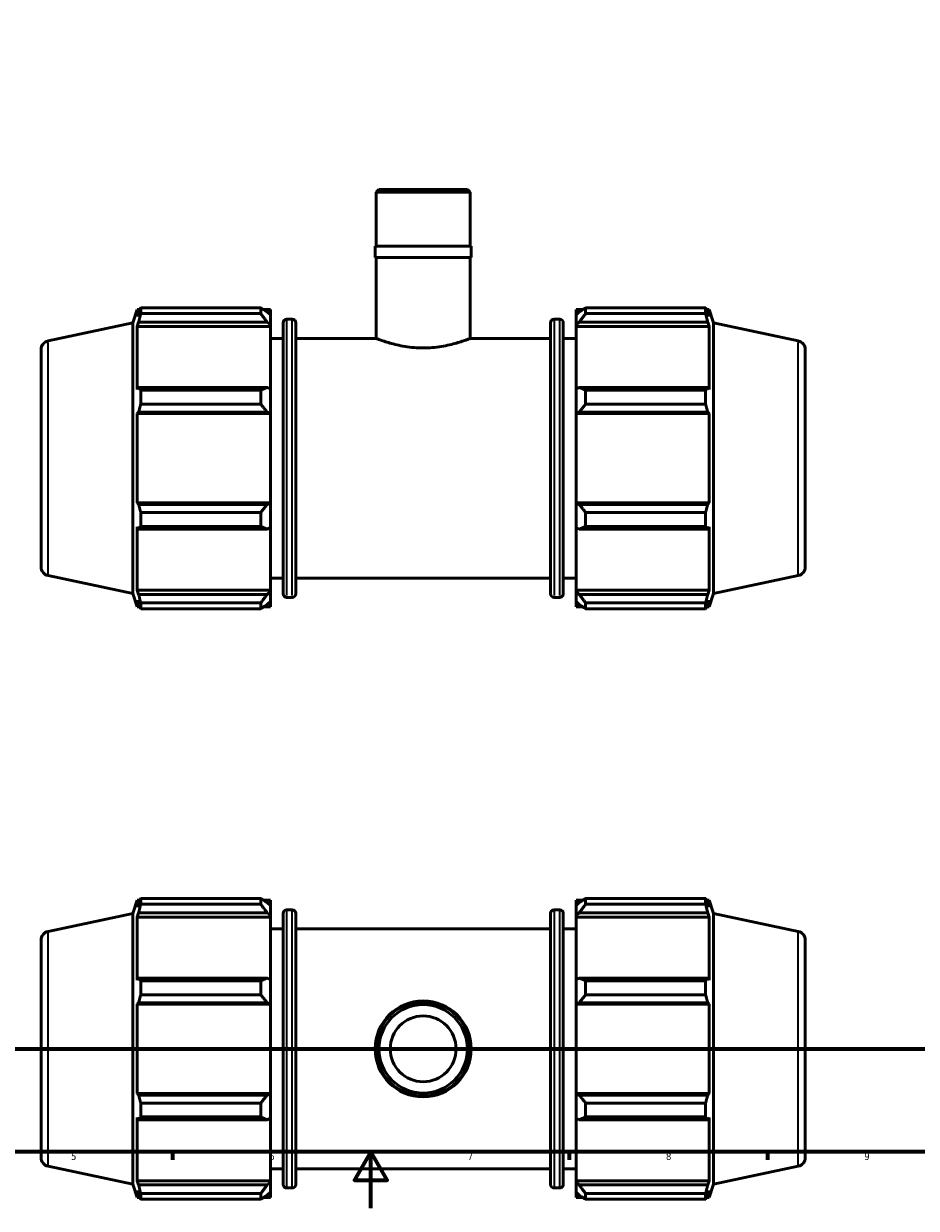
# Model space of a CAD drawing. Header units: millimetres. Extents: x 0 to 931, y 0 to 829.
# Tile 2 of 6: x 298 to 613, y 0 to 419. Entities that reach past the tile are written whole.
import ezdxf

# ---------------------------------------------------------------- set-up
doc = ezdxf.new("R2010")
doc.units = ezdxf.units.MM
doc.linetypes.add('CHAIN', pattern=[0.7087, 0.4724, -0.0591, 0.1181, -0.0591])
for name, color, linetype, lineweight in [('Border (ISO)', 7, 'Continuous', 70), ('Section Line (ISO)', 7, 'CHAIN', 70), ('Visible (ISO)', 7, 'Continuous', 50), ('Visible Narrow (ISO)', 7, 'Continuous', 35)]:
    doc.layers.add(name, color=color, linetype=linetype, lineweight=lineweight)
doc.styles.add('Label Text (ISO)', font='tahoma.ttf')
doc.styles.add('Note Text (ISO)', font='tahoma.ttf')

# ---------------------------------------------------------------- blocks, each defined once
blk = doc.blocks.new('Borders Default Border')
at = {"layer": 'Border (ISO)'}
for p, q in [((350.42, 20), (350.42, 17.1)), ((490.58, 20), (490.58, 17.1)), ((560.67, 20), (560.67, 17.1))]:
    blk.add_line(p, q, dxfattribs=at)
at = {"layer": 'Border (ISO)', "flags": 128}
for points in [[(20, 20), (20, 574), (821, 574), (821, 20), (20, 20)], [(420.5, 0), (420.5, 20), (414.73, 10), (426.27, 10), (420.5, 20)]]:
    blk.add_lwpolyline(points, dxfattribs=at)
at = {"layer": 'Border (ISO)', "color": 232, "true_color": 0xca0064, "char_height": 2.5, "attachment_point": 7, "style": 'Note Text (ISO)'}
for s, insert in [('5', (314.64, 17.05)), ('6', (384.66, 17.05)), ('7', (454.77, 17.1)), ('8', (524.81, 17.04)), ('9', (594.88, 17.05))]:
    blk.add_mtext(s, dxfattribs=dict(at, insert=insert))
blk = doc.blocks.new('2dTransSection0')
at = {"layer": 'Section Line (ISO)', "linetype": 'CHAIN'}
blk.add_line((222.42, 56.35), (665.66, 56.35), dxfattribs=at)
at = {"layer": 'Section Line (ISO)', "linetype": 'Continuous', "lineweight": 140}
for p, q in [((222.42, 56.35), (233.44, 56.35)), ((654.64, 56.35), (665.66, 56.35))]:
    blk.add_line(p, q, dxfattribs=at)
at = {"layer": 'Section Line (ISO)', "linetype": 'Continuous'}
for p, q in [((227.93, 56.35), (227.43, 53.85)), ((227.93, 53.85), (227.93, 56.35)), ((228.43, 53.85), (227.93, 56.35)), ((660.15, 56.35), (659.65, 53.85)), ((660.15, 53.85), (660.15, 56.35)), ((660.65, 53.85), (660.15, 56.35)), ((227.43, 53.85), (228.43, 53.85)), ((227.93, 48.91), (227.93, 53.85)), ((659.65, 53.85), (660.65, 53.85)), ((660.15, 48.91), (660.15, 53.85))]:
    blk.add_line(p, q, dxfattribs=at)
at = {"layer": 'Section Line (ISO)', "linetype": 'Continuous', "flags": 128}
for points in [[(228.43, 53.85), (227.93, 56.35), (227.43, 53.85), (228.43, 53.85)], [(660.65, 53.85), (660.15, 56.35), (659.65, 53.85), (660.65, 53.85)]]:
    blk.add_lwpolyline(points, dxfattribs=at)
at = {"layer": 'Section Line (ISO)'}
for points in [[(228.43, 53.85), (227.93, 56.35), (227.43, 53.85), (228.43, 53.85)], [(660.65, 53.85), (660.15, 56.35), (659.65, 53.85), (660.65, 53.85)]]:
    blk.add_solid(points, dxfattribs=at)
at = {"layer": 'Section Line (ISO)', "char_height": 3.5, "attachment_point": 7, "style": 'Label Text (ISO)'}
for insert in [(226.86, 44.35), (659.08, 44.35)]:
    blk.add_mtext('B', dxfattribs=dict(at, insert=insert))

msp = doc.modelspace()

# ---------------------------------------------------------------- linework, layer by layer
at = {"layer": 'Visible (ISO)'}
for p, q in [((423.404, 360.098), (422.407, 359.101)), ((423.404, 360.098), (454.658, 360.098)), ((454.658, 360.098), (455.656, 359.101)), ((422.407, 340.098), (422.407, 359.101)), ((455.656, 359.101), (422.407, 359.101)), ((455.656, 340.098), (455.656, 359.101)), ((455.988, 340.098), (422.074, 340.098)), ((422.074, 336.098), (422.074, 340.098)), ((455.988, 336.098), (455.988, 340.098)), ((455.988, 336.098), (422.074, 336.098)), ((422.407, 307.473), (422.407, 336.098)), ((455.656, 307.473), (455.656, 336.098)), ((339.246, 318.261), (381.641, 318.261)), ((339.246, 316.218), (339.246, 318.261)), ((381.641, 316.218), (381.641, 318.261)), ((496.421, 318.261), (496.421, 316.218)), ((496.421, 318.261), (538.816, 318.261)), ((538.816, 316.218), (538.816, 318.261)), ((336.431, 312.935), (337.961, 317.643)), ((337.961, 317.643), (337.961, 315.211)), ((337.961, 317.643), (338.926, 317.643)), ((338.512, 316.828), (337.961, 315.211)), ((381.641, 316.218), (339.246, 316.218)), ((382.626, 317.643), (385.031, 317.643)), ((385.031, 315.75), (383.901, 316.828)), ((385.031, 315.75), (385.031, 317.643)), ((385.031, 315.75), (385.031, 312.207)), ((390.791, 314.253), (392.771, 314.253)), ((485.291, 314.253), (487.271, 314.253)), ((493.031, 317.643), (493.031, 315.75)), ((493.031, 317.643), (495.437, 317.643)), ((494.161, 316.828), (493.031, 315.75)), ((493.031, 312.207), (493.031, 315.75)), ((538.816, 316.218), (496.421, 316.218)), ((539.136, 317.643), (540.101, 317.643)), ((540.101, 315.211), (539.551, 316.828)), ((540.101, 315.211), (540.101, 317.643)), ((541.631, 312.935), (540.101, 317.643)), ((306.526, 306.579), (336.431, 312.935)), ((336.431, 217.261), (336.431, 312.935)), ((337.961, 311.706), (338.512, 313.21)), ((337.961, 311.706), (337.961, 289.361)), ((385.031, 311.706), (337.961, 311.706)), ((338.512, 313.21), (383.901, 313.21)), ((383.901, 313.21), (385.031, 312.207)), ((385.031, 312.207), (385.031, 311.706)), ((385.031, 289.622), (385.031, 311.706)), ((389.531, 217.203), (389.531, 312.993)), ((394.031, 312.993), (394.031, 217.203)), ((484.031, 217.203), (484.031, 312.993)), ((488.531, 312.993), (488.531, 217.203)), ((493.031, 312.207), (494.161, 313.21)), ((493.031, 311.706), (493.031, 312.207)), ((493.031, 311.706), (493.031, 289.622)), ((493.031, 311.706), (540.101, 311.706)), ((494.161, 313.21), (539.551, 313.21)), ((539.551, 313.21), (540.101, 311.706)), ((540.101, 289.361), (540.101, 311.706)), ((541.631, 217.261), (541.631, 312.935)), ((571.536, 306.579), (541.631, 312.935)), ((385.031, 307.473), (389.531, 307.473)), ((394.031, 307.473), (422.407, 307.473)), ((455.656, 307.473), (484.031, 307.473)), ((488.531, 307.473), (493.031, 307.473)), ((304.031, 303.497), (304.031, 226.699)), ((574.031, 303.497), (574.031, 226.699)), ((338.512, 290.143), (337.961, 289.361)), ((383.901, 290.143), (338.512, 290.143)), ((339.246, 284.229), (339.246, 289.162)), ((339.246, 289.162), (381.641, 289.162)), ((381.641, 284.229), (381.641, 289.162)), ((385.031, 289.622), (383.901, 290.143)), ((385.031, 289.622), (385.031, 281.069)), ((494.161, 290.143), (493.031, 289.622)), ((493.031, 281.069), (493.031, 289.622)), ((539.551, 290.143), (494.161, 290.143)), ((496.421, 289.162), (496.421, 284.229)), ((496.421, 289.162), (538.816, 289.162)), ((538.816, 284.229), (538.816, 289.162)), ((540.101, 289.361), (539.551, 290.143)), ((337.961, 280.899), (338.512, 281.408)), ((385.031, 280.899), (337.961, 280.899)), ((337.961, 280.899), (337.961, 249.298)), ((338.512, 281.408), (383.901, 281.408)), ((381.641, 284.229), (339.246, 284.229)), ((383.901, 281.408), (385.031, 281.069)), ((385.031, 281.069), (385.031, 280.899)), ((385.031, 249.298), (385.031, 280.899)), ((493.031, 281.069), (494.161, 281.408)), ((493.031, 280.899), (493.031, 281.069)), ((493.031, 280.899), (493.031, 249.298)), ((493.031, 280.899), (540.101, 280.899)), ((494.161, 281.408), (539.551, 281.408)), ((538.816, 284.229), (496.421, 284.229)), ((539.551, 281.408), (540.101, 280.899)), ((540.101, 249.298), (540.101, 280.899)), ((338.512, 248.788), (337.961, 249.298)), ((385.031, 249.298), (337.961, 249.298)), ((383.901, 248.788), (338.512, 248.788)), ((385.031, 249.128), (383.901, 248.788)), ((385.031, 249.298), (385.031, 249.128)), ((385.031, 249.128), (385.031, 240.575)), ((493.031, 249.128), (493.031, 249.298)), ((493.031, 249.298), (540.101, 249.298)), ((494.161, 248.788), (493.031, 249.128)), ((493.031, 240.575), (493.031, 249.128)), ((539.551, 248.788), (494.161, 248.788)), ((540.101, 249.298), (539.551, 248.788)), ((339.246, 241.034), (339.246, 245.967)), ((339.246, 245.967), (381.641, 245.967)), ((381.641, 241.034), (381.641, 245.967)), ((496.421, 245.967), (496.421, 241.034)), ((496.421, 245.967), (538.816, 245.967)), ((538.816, 241.034), (538.816, 245.967)), ((337.961, 240.836), (338.512, 240.053)), ((337.961, 240.836), (337.961, 218.49)), ((338.512, 240.053), (383.901, 240.053)), ((381.641, 241.034), (339.246, 241.034)), ((383.901, 240.053), (385.031, 240.575)), ((385.031, 218.49), (385.031, 240.575)), ((493.031, 240.575), (494.161, 240.053)), ((493.031, 240.575), (493.031, 218.49)), ((494.161, 240.053), (539.551, 240.053)), ((538.816, 241.034), (496.421, 241.034)), ((539.551, 240.053), (540.101, 240.836)), ((540.101, 218.49), (540.101, 240.836)), ((306.526, 223.618), (336.431, 217.261)), ((385.031, 222.723), (389.531, 222.723)), ((394.031, 222.723), (484.031, 222.723)), ((488.531, 222.723), (493.031, 222.723)), ((571.536, 223.618), (541.631, 217.261)), ((338.512, 216.987), (337.961, 218.49)), ((385.031, 218.49), (337.961, 218.49)), ((385.031, 217.989), (383.901, 216.987)), ((385.031, 218.49), (385.031, 217.989)), ((385.031, 217.989), (385.031, 214.446)), ((493.031, 217.989), (493.031, 218.49)), ((493.031, 218.49), (540.101, 218.49)), ((493.031, 214.446), (493.031, 217.989)), ((494.161, 216.987), (493.031, 217.989)), ((540.101, 218.49), (539.551, 216.987)), ((336.431, 217.261), (337.961, 212.553)), ((337.961, 214.985), (338.512, 213.369)), ((337.961, 214.985), (337.961, 212.553)), ((383.901, 216.987), (338.512, 216.987)), ((339.246, 211.936), (339.246, 213.979)), ((339.246, 213.979), (381.641, 213.979)), ((381.641, 211.936), (381.641, 213.979)), ((383.901, 213.369), (385.031, 214.446)), ((385.031, 212.553), (385.031, 214.446)), ((390.791, 215.943), (392.771, 215.943)), ((485.291, 215.943), (487.271, 215.943)), ((493.031, 214.446), (494.161, 213.369)), ((493.031, 214.446), (493.031, 212.553)), ((539.551, 216.987), (494.161, 216.987)), ((496.421, 213.979), (496.421, 211.936)), ((496.421, 213.979), (538.816, 213.979)), ((538.816, 211.936), (538.816, 213.979)), ((539.551, 213.369), (540.101, 214.985)), ((541.631, 217.261), (540.101, 212.553)), ((540.101, 212.553), (540.101, 214.985)), ((337.961, 212.553), (338.926, 212.553)), ((381.641, 211.936), (339.246, 211.936)), ((382.626, 212.553), (385.031, 212.553)), ((493.031, 212.553), (495.437, 212.553)), ((538.816, 211.936), (496.421, 211.936)), ((539.136, 212.553), (540.101, 212.553)), ((336.431, 104.186), (337.961, 108.895)), ((337.961, 108.895), (337.961, 106.463)), ((337.961, 108.895), (338.926, 108.895)), ((339.246, 107.469), (339.246, 109.512)), ((339.246, 109.512), (381.641, 109.512)), ((381.641, 107.469), (381.641, 109.512)), ((382.626, 108.895), (385.031, 108.895)), ((385.031, 107.002), (385.031, 108.895)), ((493.031, 108.895), (493.031, 107.002)), ((493.031, 108.895), (495.437, 108.895)), ((496.421, 109.512), (496.421, 107.469)), ((496.421, 109.512), (538.816, 109.512)), ((538.816, 107.469), (538.816, 109.512)), ((539.136, 108.895), (540.101, 108.895)), ((540.101, 106.463), (540.101, 108.895)), ((541.631, 104.186), (540.101, 108.895)), ((338.512, 108.079), (337.961, 106.463)), ((381.641, 107.469), (339.246, 107.469)), ((385.031, 107.002), (383.901, 108.079)), ((385.031, 107.002), (385.031, 103.459)), ((390.791, 105.505), (392.771, 105.505)), ((485.291, 105.505), (487.271, 105.505)), ((494.161, 108.079), (493.031, 107.002)), ((493.031, 103.459), (493.031, 107.002)), ((538.816, 107.469), (496.421, 107.469)), ((540.101, 106.463), (539.551, 108.079)), ((306.526, 97.83), (336.431, 104.186)), ((336.431, 8.513), (336.431, 104.186)), ((337.961, 102.958), (338.512, 104.461)), ((385.031, 102.958), (337.961, 102.958)), ((337.961, 102.958), (337.961, 80.612)), ((338.512, 104.461), (383.901, 104.461)), ((383.901, 104.461), (385.031, 103.459)), ((385.031, 103.459), (385.031, 102.958)), ((385.031, 80.873), (385.031, 102.958)), ((389.531, 8.455), (389.531, 104.245)), ((394.031, 104.245), (394.031, 8.455)), ((484.031, 8.455), (484.031, 104.245)), ((488.531, 104.245), (488.531, 8.455)), ((493.031, 103.459), (494.161, 104.461)), ((493.031, 102.958), (493.031, 103.459)), ((493.031, 102.958), (493.031, 80.873)), ((493.031, 102.958), (540.101, 102.958)), ((494.161, 104.461), (539.551, 104.461)), ((539.551, 104.461), (540.101, 102.958)), ((540.101, 80.612), (540.101, 102.958)), ((541.631, 8.513), (541.631, 104.186)), ((571.536, 97.83), (541.631, 104.186)), ((385.031, 98.725), (389.531, 98.725)), ((394.031, 98.725), (484.031, 98.725)), ((488.531, 98.725), (493.031, 98.725)), ((304.031, 94.749), (304.031, 17.95)), ((574.031, 94.749), (574.031, 17.95)), ((338.512, 81.395), (337.961, 80.612)), ((383.901, 81.395), (338.512, 81.395)), ((339.246, 75.481), (339.246, 80.413)), ((339.246, 80.413), (381.641, 80.413)), ((381.641, 75.481), (381.641, 80.413)), ((385.031, 80.873), (383.901, 81.395)), ((385.031, 80.873), (385.031, 72.32)), ((494.161, 81.395), (493.031, 80.873)), ((493.031, 72.32), (493.031, 80.873)), ((539.551, 81.395), (494.161, 81.395)), ((496.421, 80.413), (496.421, 75.481)), ((496.421, 80.413), (538.816, 80.413)), ((538.816, 75.481), (538.816, 80.413)), ((540.101, 80.612), (539.551, 81.395)), ((381.641, 75.481), (339.246, 75.481)), ((538.816, 75.481), (496.421, 75.481)), ((337.961, 72.15), (338.512, 72.66)), ((385.031, 72.15), (337.961, 72.15)), ((337.961, 72.15), (337.961, 40.549)), ((338.512, 72.66), (383.901, 72.66)), ((383.901, 72.66), (385.031, 72.32)), ((385.031, 72.32), (385.031, 72.15)), ((385.031, 40.549), (385.031, 72.15)), ((493.031, 72.32), (494.161, 72.66)), ((493.031, 72.15), (493.031, 72.32)), ((493.031, 72.15), (493.031, 40.549)), ((493.031, 72.15), (540.101, 72.15)), ((494.161, 72.66), (539.551, 72.66)), ((539.551, 72.66), (540.101, 72.15)), ((540.101, 40.549), (540.101, 72.15)), ((338.512, 40.039), (337.961, 40.549)), ((385.031, 40.549), (337.961, 40.549)), ((383.901, 40.039), (338.512, 40.039)), ((385.031, 40.379), (383.901, 40.039)), ((385.031, 40.549), (385.031, 40.379)), ((385.031, 40.379), (385.031, 31.826)), ((493.031, 40.379), (493.031, 40.549)), ((493.031, 40.549), (540.101, 40.549)), ((493.031, 31.826), (493.031, 40.379)), ((494.161, 40.039), (493.031, 40.379)), ((539.551, 40.039), (494.161, 40.039)), ((540.101, 40.549), (539.551, 40.039)), ((339.246, 37.218), (381.641, 37.218)), ((339.246, 32.286), (339.246, 37.218)), ((381.641, 32.286), (381.641, 37.218)), ((496.421, 37.218), (496.421, 32.286)), ((496.421, 37.218), (538.816, 37.218)), ((538.816, 32.286), (538.816, 37.218)), ((337.961, 32.087), (337.961, 9.742)), ((337.961, 32.087), (338.512, 31.304)), ((338.512, 31.304), (383.901, 31.304)), ((381.641, 32.286), (339.246, 32.286)), ((383.901, 31.304), (385.031, 31.826)), ((385.031, 9.742), (385.031, 31.826)), ((493.031, 31.826), (493.031, 9.742)), ((493.031, 31.826), (494.161, 31.304)), ((494.161, 31.304), (539.551, 31.304)), ((538.816, 32.286), (496.421, 32.286)), ((539.551, 31.304), (540.101, 32.087)), ((540.101, 9.742), (540.101, 32.087)), ((306.526, 14.869), (336.431, 8.513)), ((385.031, 13.975), (389.531, 13.975)), ((394.031, 13.975), (484.031, 13.975)), ((488.531, 13.975), (493.031, 13.975)), ((571.536, 14.869), (541.631, 8.513)), ((336.431, 8.513), (337.961, 3.805)), ((338.512, 8.238), (337.961, 9.742)), ((385.031, 9.742), (337.961, 9.742)), ((385.031, 9.24), (383.901, 8.238)), ((385.031, 9.742), (385.031, 9.24)), ((385.031, 9.24), (385.031, 5.698)), ((493.031, 9.24), (493.031, 9.742)), ((493.031, 9.742), (540.101, 9.742)), ((493.031, 5.698), (493.031, 9.24)), ((494.161, 8.238), (493.031, 9.24)), ((540.101, 9.742), (539.551, 8.238)), ((541.631, 8.513), (540.101, 3.805)), ((337.961, 6.237), (338.512, 4.62)), ((337.961, 6.237), (337.961, 3.805)), ((383.901, 8.238), (338.512, 8.238)), ((339.246, 3.187), (339.246, 5.23)), ((339.246, 5.23), (381.641, 5.23)), ((381.641, 3.187), (381.641, 5.23)), ((383.901, 4.62), (385.031, 5.698)), ((385.031, 3.805), (385.031, 5.698)), ((390.791, 7.195), (392.771, 7.195)), ((485.291, 7.195), (487.271, 7.195)), ((493.031, 5.698), (493.031, 3.805)), ((493.031, 5.698), (494.161, 4.62)), ((539.551, 8.238), (494.161, 8.238)), ((496.421, 5.23), (496.421, 3.187)), ((496.421, 5.23), (538.816, 5.23)), ((538.816, 3.187), (538.816, 5.23)), ((539.551, 4.62), (540.101, 6.237)), ((540.101, 3.805), (540.101, 6.237)), ((337.961, 3.805), (338.926, 3.805)), ((381.641, 3.187), (339.246, 3.187)), ((382.626, 3.805), (385.031, 3.805)), ((493.031, 3.805), (495.437, 3.805)), ((538.816, 3.187), (496.421, 3.187)), ((539.136, 3.805), (540.101, 3.805))]:
    msp.add_line(p, q, dxfattribs=at)
for radius in [16.957, 16.625, 15.627, 11.637]:
    msp.add_circle((439.031, 56.35), radius, dxfattribs=at)
for centre, radius, start, end in [((390.791, 312.993), 1.26, 90, 180), ((392.771, 312.993), 1.26, 0, 90), ((485.291, 312.993), 1.26, 90, 180), ((487.271, 312.993), 1.26, 0, 90), ((307.181, 303.497), 3.15, 102, 180), ((570.881, 303.497), 3.15, 0, 78), ((307.181, 226.699), 3.15, 180, 258), ((570.881, 226.699), 3.15, 282, 0), ((390.791, 217.203), 1.26, 180, 270), ((392.771, 217.203), 1.26, 270, 0), ((485.291, 217.203), 1.26, 180, 270), ((487.271, 217.203), 1.26, 270, 0), ((390.791, 104.245), 1.26, 90, 180), ((392.771, 104.245), 1.26, 0, 90), ((485.291, 104.245), 1.26, 90, 180), ((487.271, 104.245), 1.26, 0, 90), ((307.181, 94.749), 3.15, 102, 180), ((570.881, 94.749), 3.15, 0, 78), ((307.181, 17.95), 3.15, 180, 258), ((570.881, 17.95), 3.15, 282, 0), ((390.791, 8.455), 1.26, 180, 270), ((392.771, 8.455), 1.26, 270, 0), ((485.291, 8.455), 1.26, 180, 270), ((487.271, 8.455), 1.26, 270, 0)]:
    msp.add_arc(centre, radius, start, end, dxfattribs=at)
for points, weights in [([(338.512, 316.828), (338.864, 317.53), (339.246, 318.261)], [1.00278128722, 1.0017986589, 1]), ([(383.901, 316.828), (382.816, 317.53), (381.641, 318.261)], [1.00550864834, 1.01051030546, 1.01470783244]), ([(496.421, 318.261), (495.246, 317.53), (494.161, 316.828)], [1.01470783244, 1.01051030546, 1.00550864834]), ([(538.816, 318.261), (539.198, 317.53), (539.551, 316.828)], [1, 1.0017986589, 1.00278128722]), ([(339.246, 316.218), (338.864, 314.683), (338.512, 313.21)], [1, 1.0017986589, 1.00278128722]), ([(381.641, 316.218), (382.816, 314.683), (383.901, 313.21)], [1.01470783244, 1.01051030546, 1.00550864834]), ([(494.161, 313.21), (495.246, 314.683), (496.421, 316.218)], [1.00550864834, 1.01051030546, 1.01470783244]), ([(539.551, 313.21), (539.198, 314.683), (538.816, 316.218)], [1.00278128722, 1.0017986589, 1]), ([(338.512, 290.143), (338.864, 289.663), (339.246, 289.162)], [1.00278128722, 1.0017986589, 1]), ([(383.901, 290.143), (382.816, 289.663), (381.641, 289.162)], [1.00550864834, 1.01051030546, 1.01470783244]), ([(496.421, 289.162), (495.246, 289.663), (494.161, 290.143)], [1.01470783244, 1.01051030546, 1.00550864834]), ([(538.816, 289.162), (539.198, 289.663), (539.551, 290.143)], [1, 1.0017986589, 1.00278128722]), ([(339.246, 284.229), (338.864, 282.79), (338.512, 281.408)], [1, 1.0017986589, 1.00278128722]), ([(381.641, 284.229), (382.816, 282.79), (383.901, 281.408)], [1.01470783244, 1.01051030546, 1.00550864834]), ([(494.161, 281.408), (495.246, 282.79), (496.421, 284.229)], [1.00550864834, 1.01051030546, 1.01470783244]), ([(539.551, 281.408), (539.198, 282.79), (538.816, 284.229)], [1.00278128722, 1.0017986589, 1]), ([(338.512, 248.788), (338.864, 247.406), (339.246, 245.967)], [1.00278128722, 1.0017986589, 1]), ([(383.901, 248.788), (382.816, 247.406), (381.641, 245.967)], [1.00550864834, 1.01051030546, 1.01470783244]), ([(496.421, 245.967), (495.246, 247.406), (494.161, 248.788)], [1.01470783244, 1.01051030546, 1.00550864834]), ([(538.816, 245.967), (539.198, 247.406), (539.551, 248.788)], [1, 1.0017986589, 1.00278128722]), ([(339.246, 241.034), (338.864, 240.534), (338.512, 240.053)], [1, 1.0017986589, 1.00278128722]), ([(381.641, 241.034), (382.816, 240.534), (383.901, 240.053)], [1.01470783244, 1.01051030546, 1.00550864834]), ([(494.161, 240.053), (495.246, 240.534), (496.421, 241.034)], [1.00550864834, 1.01051030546, 1.01470783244]), ([(539.551, 240.053), (539.198, 240.534), (538.816, 241.034)], [1.00278128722, 1.0017986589, 1]), ([(338.512, 216.987), (338.864, 215.513), (339.246, 213.979)], [1.00278128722, 1.0017986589, 1]), ([(383.901, 216.987), (382.816, 215.513), (381.641, 213.979)], [1.00550864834, 1.01051030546, 1.01470783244]), ([(496.421, 213.979), (495.246, 215.513), (494.161, 216.987)], [1.01470783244, 1.01051030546, 1.00550864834]), ([(538.816, 213.979), (539.198, 215.513), (539.551, 216.987)], [1, 1.0017986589, 1.00278128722]), ([(339.246, 211.936), (338.864, 212.667), (338.512, 213.369)], [1, 1.0017986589, 1.00278128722]), ([(381.641, 211.936), (382.816, 212.667), (383.901, 213.369)], [1.01470783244, 1.01051030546, 1.00550864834]), ([(494.161, 213.369), (495.246, 212.667), (496.421, 211.936)], [1.00550864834, 1.01051030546, 1.01470783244]), ([(539.551, 213.369), (539.198, 212.667), (538.816, 211.936)], [1.00278128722, 1.0017986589, 1]), ([(338.512, 108.079), (338.864, 108.781), (339.246, 109.512)], [1.00278128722, 1.0017986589, 1]), ([(383.901, 108.079), (382.816, 108.781), (381.641, 109.512)], [1.00550864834, 1.01051030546, 1.01470783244]), ([(496.421, 109.512), (495.246, 108.781), (494.161, 108.079)], [1.01470783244, 1.01051030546, 1.00550864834]), ([(538.816, 109.512), (539.198, 108.781), (539.551, 108.079)], [1, 1.0017986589, 1.00278128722]), ([(339.246, 107.469), (338.864, 105.934), (338.512, 104.461)], [1, 1.0017986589, 1.00278128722]), ([(381.641, 107.469), (382.816, 105.934), (383.901, 104.461)], [1.01470783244, 1.01051030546, 1.00550864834]), ([(494.161, 104.461), (495.246, 105.934), (496.421, 107.469)], [1.00550864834, 1.01051030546, 1.01470783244]), ([(539.551, 104.461), (539.198, 105.934), (538.816, 107.469)], [1.00278128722, 1.0017986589, 1]), ([(338.512, 81.395), (338.864, 80.914), (339.246, 80.413)], [1.00278128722, 1.0017986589, 1]), ([(383.901, 81.395), (382.816, 80.914), (381.641, 80.413)], [1.00550864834, 1.01051030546, 1.01470783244]), ([(496.421, 80.413), (495.246, 80.914), (494.161, 81.395)], [1.01470783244, 1.01051030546, 1.00550864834]), ([(538.816, 80.413), (539.198, 80.914), (539.551, 81.395)], [1, 1.0017986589, 1.00278128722]), ([(339.246, 75.481), (338.864, 74.042), (338.512, 72.66)], [1, 1.0017986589, 1.00278128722]), ([(381.641, 75.481), (382.816, 74.042), (383.901, 72.66)], [1.01470783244, 1.01051030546, 1.00550864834]), ([(494.161, 72.66), (495.246, 74.042), (496.421, 75.481)], [1.00550864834, 1.01051030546, 1.01470783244]), ([(539.551, 72.66), (539.198, 74.042), (538.816, 75.481)], [1.00278128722, 1.0017986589, 1]), ([(338.512, 40.039), (338.864, 38.658), (339.246, 37.218)], [1.00278128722, 1.0017986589, 1]), ([(383.901, 40.039), (382.816, 38.658), (381.641, 37.218)], [1.00550864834, 1.01051030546, 1.01470783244]), ([(496.421, 37.218), (495.246, 38.658), (494.161, 40.039)], [1.01470783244, 1.01051030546, 1.00550864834]), ([(538.816, 37.218), (539.198, 38.658), (539.551, 40.039)], [1, 1.0017986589, 1.00278128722]), ([(339.246, 32.286), (338.864, 31.785), (338.512, 31.304)], [1, 1.0017986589, 1.00278128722]), ([(381.641, 32.286), (382.816, 31.785), (383.901, 31.304)], [1.01470783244, 1.01051030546, 1.00550864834]), ([(494.161, 31.304), (495.246, 31.785), (496.421, 32.286)], [1.00550864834, 1.01051030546, 1.01470783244]), ([(539.551, 31.304), (539.198, 31.785), (538.816, 32.286)], [1.00278128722, 1.0017986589, 1]), ([(338.512, 8.238), (338.864, 6.765), (339.246, 5.23)], [1.00278128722, 1.0017986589, 1]), ([(339.246, 3.187), (338.864, 3.918), (338.512, 4.62)], [1, 1.0017986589, 1.00278128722]), ([(383.901, 8.238), (382.816, 6.765), (381.641, 5.23)], [1.00550864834, 1.01051030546, 1.01470783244]), ([(381.641, 3.187), (382.816, 3.918), (383.901, 4.62)], [1.01470783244, 1.01051030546, 1.00550864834]), ([(496.421, 5.23), (495.246, 6.765), (494.161, 8.238)], [1.01470783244, 1.01051030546, 1.00550864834]), ([(494.161, 4.62), (495.246, 3.918), (496.421, 3.187)], [1.00550864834, 1.01051030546, 1.01470783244]), ([(538.816, 5.23), (539.198, 6.765), (539.551, 8.238)], [1, 1.0017986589, 1.00278128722]), ([(539.551, 4.62), (539.198, 3.918), (538.816, 3.187)], [1.00278128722, 1.0017986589, 1])]:
    msp.add_rational_spline(points, weights, degree=2, dxfattribs=at)
for points, knots in [([(439.031, 304.076), (437.975, 304.076), (436.886, 304.12), (434.729, 304.298), (433.66, 304.431), (431.616, 304.762), (430.639, 304.959), (428.835, 305.378), (428.008, 305.599), (426.545, 306.021), (425.856, 306.238), (424.64, 306.644), (424.111, 306.832), (423.259, 307.144), (422.935, 307.268), (422.509, 307.433), (422.407, 307.473), (422.407, 307.473)], [0, 0, 0, 0, 0.3169867, 0.3169867, 0.6339735, 0.6339735, 0.9509602, 0.9509602, 1.267947, 1.267947, 1.5846388, 1.5846388, 1.9013307, 1.9013307, 2.2180226, 2.2180226, 2.5347145, 2.5347145, 2.5347145, 2.5347145]), ([(455.656, 307.473), (455.656, 307.473), (455.554, 307.433), (455.127, 307.268), (454.803, 307.144), (453.951, 306.832), (453.423, 306.644), (452.206, 306.238), (451.518, 306.021), (450.054, 305.599), (449.227, 305.378), (447.423, 304.959), (446.447, 304.762), (444.403, 304.431), (443.334, 304.298), (441.176, 304.12), (440.088, 304.076), (439.031, 304.076)], [7.6041436, 7.6041436, 7.6041436, 7.6041436, 7.9208355, 7.9208355, 8.2375274, 8.2375274, 8.5542193, 8.5542193, 8.8709111, 8.8709111, 9.1878979, 9.1878979, 9.5048846, 9.5048846, 9.8218714, 9.8218714, 10.1388581, 10.1388581, 10.1388581, 10.1388581])]:
    msp.add_open_spline(points, degree=3, knots=knots, dxfattribs=at)
at = {"layer": 'Visible Narrow (ISO)'}
for p, q in [((390.791, 313.648), (390.791, 216.548)), ((392.771, 216.548), (392.771, 313.648)), ((485.291, 313.648), (485.291, 216.548)), ((487.271, 216.548), (487.271, 313.648)), ((306.526, 224.129), (306.526, 306.068)), ((571.536, 224.129), (571.536, 306.068)), ((390.791, 104.899), (390.791, 7.8)), ((392.771, 7.8), (392.771, 104.899)), ((485.291, 104.899), (485.291, 7.8)), ((487.271, 7.8), (487.271, 104.899)), ((306.526, 15.38), (306.526, 97.319)), ((571.536, 15.38), (571.536, 97.319))]:
    msp.add_line(p, q, dxfattribs=at)

# ---------------------------------------------------------------- block references
msp.add_blockref('Borders Default Border', (0, 0))
at = {"layer": 'Section Line (ISO)'}
msp.add_blockref('2dTransSection0', (0, 0), dxfattribs=at)

doc.saveas('drawing.dxf')
